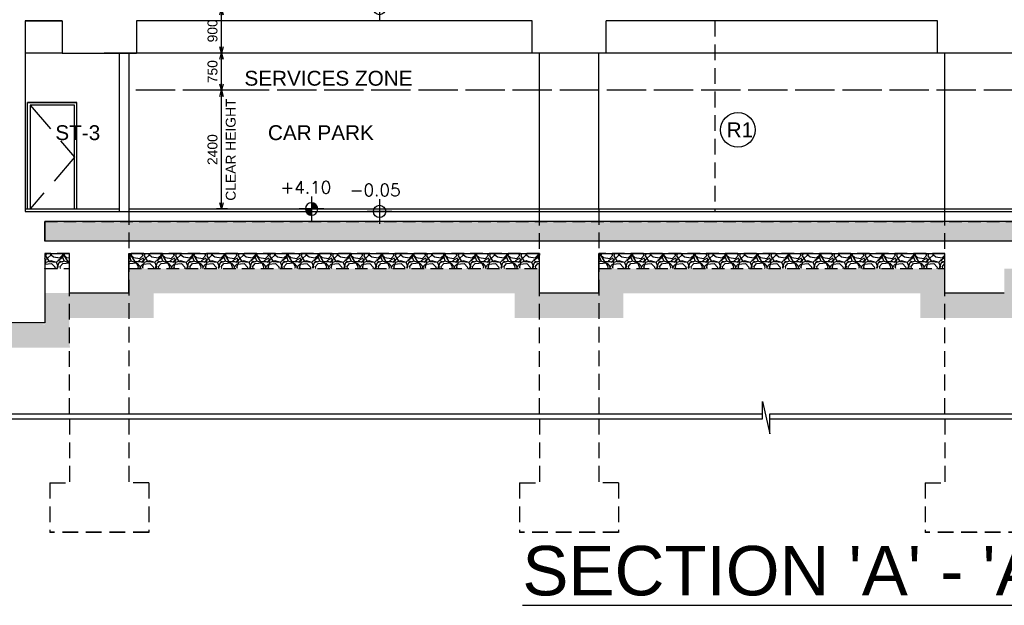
# Model space of a CAD drawing. Header units: millimetres. Extents: x 113048 to 489828, y -130780 to 23393.
# Tile 44 of 98: x 149867 to 169775, y -45196 to -33363. Entities that reach past the tile are written whole.
import ezdxf

# ---------------------------------------------------------------- set-up
doc = ezdxf.new("R2010")
doc.units = ezdxf.units.MM
doc.header["$LTSCALE"] = 100
doc.linetypes.add('Hidden', pattern=[9.525, 6.35, -3.175])
doc.linetypes.add('HIDDEN2', pattern=[4.7625, 3.175, -1.5875])
for name, color, linetype in [('+C-160', 160, 'Hidden'), ('DLN030_2', 1, 'Continuous'), ('DLN0401_', 7, 'Continuous'), ('DLN040__', 7, 'Continuous'), ('DLN210__', 7, 'Continuous'), ('DLN220__', 7, 'Continuous'), ('DLN280__', 3, 'Continuous'), ('FITDOOR', 7, 'Continuous'), ('HATCH', 8, 'Continuous'), ('INTWALL', 7, 'Continuous'), ('LEVEL', 7, 'Continuous')]:
    doc.layers.add(name, color=color, linetype=linetype)
doc.layers.add('A-WALL', color=2, linetype='Continuous', lineweight=9)
doc.styles.add('romans', font='romans.shx')
doc.styles.add('Swis721tBT', font='swissl.ttf')
doc.styles.add('SWISS MD BT', font='swiss.ttf')
doc.styles.add('VS', font='VS.shx')
doc.dimstyles.new('INTDIM', dxfattribs={"dimtxt": 200, "dimasz": 125, "dimexe": 100, "dimexo": 150, "dimgap": 80, "dimtad": 1, "dimdec": 0, "dimzin": 9, "dimdsep": 46, "dimtxsty": 'Swis721tBT', "dimblk": 'OPEN30', "dimcen": -125, "dimclrd": 256, "dimclre": 256, "dimclrt": 2, "dimaunit": 1, "dimadec": 1, "dimazin": 0, "dimtfac": 0.444444, "dimtdec": 0, "dimtix": 1, "dimtmove": 2, "dimatfit": 3, "dimldrblk": 'OPEN30', "dimfxl": 0, "dimtolj": 1, "dimlwd": -1, "dimlwe": -1, "dimarcsym": 0})

# ---------------------------------------------------------------- blocks, each defined once
blk = doc.blocks.new('ELEX')
at = {"layer": 'LEVEL'}
for p, q in [((0, 0.5), (0, -0.5)), ((0.5, 0), (-0.5, 0))]:
    blk.add_line(p, q, dxfattribs=at)
blk.add_circle((0, 0), 0.25, dxfattribs=at)
at = {"layer": 'LEVEL', "style": 'romans'}
blk.add_attdef('ELEX', (0.257, 0.354), '', height=0.5, dxfattribs=at)
blk = doc.blocks.new('_Open30')
at = {"color": 0, "linetype": 'ByBlock', "lineweight": -2}
for p, q in [((-1, 0.27), (0, 0)), ((0, 0), (-1, -0.27)), ((0, 0), (-1, 0))]:
    blk.add_line(p, q, dxfattribs=at)
blk = doc.blocks.new('*D186')
at = {"layer": 'Defpoints', "color": 0}
for p in [(153949, -34788), (154381, -34788), (154219, -37188)]:
    blk.add_point(p, dxfattribs=at)
at = {"layer": 'DLN030_2'}
for p, q in [((154231, -34788), (153849, -34788)), ((153949, -37063), (153949, -34913)), ((154069, -37188), (153849, -37188))]:
    blk.add_line(p, q, dxfattribs=at)
at = {"layer": 'DLN030_2', "xscale": 125, "yscale": 125, "zscale": 125}
for p, rotation in [((153949, -34788), 90), ((153949, -37188), 270)]:
    blk.add_blockref('_Open30', p, dxfattribs=dict(at, rotation=rotation))
at = {"layer": 'DLN030_2', "color": 2, "char_height": 200, "attachment_point": 5, "rotation": 90, "style": 'Swis721tBT'}
for s, insert in [('\\A1;CLEAR HEIGHT', (154135, -35988)), ('\\A1;2400', (153766, -35988))]:
    blk.add_mtext(s, dxfattribs=dict(at, insert=insert))
blk = doc.blocks.new('*D188')
at = {"layer": 'Defpoints', "color": 0}
for p in [(153949, -34038), (154381, -34038), (154219, -34788)]:
    blk.add_point(p, dxfattribs=at)
at = {"layer": 'DLN030_2'}
for p, q in [((154231, -34038), (153849, -34038)), ((153949, -34663), (153949, -34163)), ((154069, -34788), (153849, -34788))]:
    blk.add_line(p, q, dxfattribs=at)
at = {"layer": 'DLN030_2', "xscale": 125, "yscale": 125, "zscale": 125}
for p, rotation in [((153949, -34038), 90), ((153949, -34788), 270)]:
    blk.add_blockref('_Open30', p, dxfattribs=dict(at, rotation=rotation))
at = {"layer": 'DLN030_2', "color": 2, "insert": (153766, -34413), "char_height": 200, "attachment_point": 5, "rotation": 90, "style": 'Swis721tBT'}
blk.add_mtext('\\A1;750', dxfattribs=at)
blk = doc.blocks.new('*D189')
at = {"layer": 'Defpoints', "color": 0}
for p in [(153949, -33138), (154381, -33138), (154219, -34038)]:
    blk.add_point(p, dxfattribs=at)
at = {"layer": 'DLN030_2'}
for p, q in [((154231, -33138), (153849, -33138)), ((153949, -33913), (153949, -33263)), ((154069, -34038), (153849, -34038))]:
    blk.add_line(p, q, dxfattribs=at)
at = {"layer": 'DLN030_2', "xscale": 125, "yscale": 125, "zscale": 125}
for p, rotation in [((153949, -33138), 90), ((153949, -34038), 270)]:
    blk.add_blockref('_Open30', p, dxfattribs=dict(at, rotation=rotation))
at = {"layer": 'DLN030_2', "color": 2, "insert": (153766, -33588), "char_height": 200, "attachment_point": 5, "rotation": 90, "style": 'Swis721tBT'}
blk.add_mtext('\\A1;900', dxfattribs=at)
blk = doc.blocks.new('*X4')
at = {"color": 0}
for p, q in [((45956, 42700), (46156, 42700)), ((45956, 42694), (46156, 42694)), ((45957, 42688), (46156, 42688)), ((45957, 42681), (46156, 42681)), ((45958, 42675), (46156, 42675)), ((45959, 42669), (46156, 42669)), ((45960, 42662), (46156, 42662)), ((45962, 42656), (46156, 42656)), ((45964, 42650), (46156, 42650)), ((45965, 42644), (46156, 42644)), ((45968, 42638), (46156, 42638)), ((45970, 42631), (46156, 42631)), ((45973, 42625), (46156, 42625)), ((45975, 42619), (46156, 42619)), ((45978, 42612), (46156, 42612)), ((45982, 42606), (46156, 42606)), ((45986, 42600), (46156, 42600)), ((45990, 42594), (46156, 42594)), ((45994, 42588), (46156, 42588)), ((45999, 42581), (46156, 42581)), ((46004, 42575), (46156, 42575)), ((46009, 42569), (46156, 42569)), ((46015, 42562), (46156, 42562)), ((46022, 42556), (46156, 42556)), ((46029, 42550), (46156, 42550)), ((46037, 42544), (46156, 42544)), ((46047, 42538), (46156, 42538)), ((46057, 42531), (46156, 42531)), ((46069, 42525), (46156, 42525)), ((46083, 42519), (46156, 42519)), ((46102, 42512), (46156, 42512)), ((46133, 42506), (46156, 42506))]:
    blk.add_line(p, q, dxfattribs=at)
blk = doc.blocks.new('*X3')
at = {"color": 0}
for p, q in [((46156, 42900), (46200, 42900)), ((46156, 42894), (46222, 42894)), ((46156, 42888), (46238, 42888)), ((46156, 42881), (46250, 42881)), ((46156, 42875), (46261, 42875)), ((46156, 42869), (46271, 42869)), ((46156, 42862), (46279, 42862)), ((46156, 42856), (46287, 42856)), ((46156, 42850), (46294, 42850)), ((46156, 42844), (46300, 42844)), ((46156, 42838), (46306, 42838)), ((46156, 42831), (46311, 42831)), ((46156, 42825), (46316, 42825)), ((46156, 42819), (46320, 42819)), ((46156, 42812), (46324, 42812)), ((46156, 42806), (46328, 42806)), ((46156, 42800), (46332, 42800)), ((46156, 42794), (46335, 42794)), ((46156, 42788), (46338, 42788)), ((46156, 42781), (46341, 42781)), ((46156, 42775), (46343, 42775)), ((46156, 42769), (46345, 42769)), ((46156, 42762), (46347, 42762)), ((46156, 42756), (46349, 42756)), ((46156, 42750), (46351, 42750)), ((46156, 42744), (46352, 42744)), ((46156, 42738), (46353, 42738)), ((46156, 42731), (46354, 42731)), ((46156, 42725), (46355, 42725)), ((46156, 42719), (46355, 42719)), ((46156, 42712), (46356, 42712)), ((46156, 42706), (46356, 42706))]:
    blk.add_line(p, q, dxfattribs=at)
blk = doc.blocks.new('ELFIN')
at = {"layer": 'LEVEL'}
for p, q in [((0, 0.5), (0, 0)), ((0, 0), (-0.5, 0)), ((0, 0), (0, -0.5)), ((0.5, 0), (0, 0))]:
    blk.add_line(p, q, dxfattribs=at)
for start, end in [(90, 180), (180, 270), (0, 90), (270, 0)]:
    blk.add_arc((0, 0), 0.25, start, end, dxfattribs=at)
at = {"layer": 'LEVEL', "xscale": 0.00125, "yscale": 0.00125, "zscale": 0.00125}
for name in ['*X3', '*X4']:
    blk.add_blockref(name, (-57.695, -53.381), dxfattribs=at)
at = {"layer": 'LEVEL', "style": 'romans'}
blk.add_attdef('ELFIN', (0.254, 0.347), '', height=0.5, dxfattribs=at)
blk = doc.blocks.new('A$C713849A3')
at = {"layer": '+C-160'}
h = blk.add_hatch(dxfattribs=at)
h.set_pattern_fill('AR-SAND', color=256, scale=2, angle=179.6498)
h.set_pattern_definition([(78.5, (-223155.47, 60541.73), (-66.631913, 71.77354), [0, -77.216, 0, -86.36, 0, -82.55]), (48.5, (-223155.47, 60541.73), (-26.20401, 167.18172), [0, -41.656, 0, -69.596, 0, -26.67]), (8.5, (-223202.63, 60500.73), (119.20533, 104.00447), [0, -25.4, 0, -91.44, 0, -119.38]), (358.5, (-223202.63, 60500.73), (86.00171, 133.837), [0, -12.7, 0, -59.944, 0, -68.58])])
h.paths.add_polyline_path([(-60405, 59942), (-107806, 59942), (-107806, 60342), (-60405, 60342)])
h = blk.add_hatch(dxfattribs=at)
h.set_pattern_fill('GRAVEL', color=256, scale=25, angle=-180)
h.set_pattern_definition([(48.012788, (-120841.41, 484871.167), (5080.0000004, 5714.9999997), [85.4304, -8457.6209]), (4.969741, (-120784.26, 484934.667), (-7619.999997, -635.0000362), [146.6012, -14513.5122]), (312.510447, (-120638.21, 484947.367), (-6350.0000027, 6984.9999975), [103.3704, -10233.6807]), (87.273689, (-120390.56, 485106.117), (-635.0000012, -12700), [133.5011, -13216.6094]), (112.833654, (-120384.21, 485239.467), (3175.0000003, -7619.9999999), [130.9084, -12959.9519]), (177.273689, (-120435.01, 485360.117), (12700, -635.0000012), [133.5011, -13216.6094]), (217.6942405, (-120568.36, 485366.467), (8254.9999996, 6350.0000005), [176.5484, -17478.2788]), (252.2553284, (-120708.06, 485258.517), (-4445.0000011, -13969.9999997), [166.6799, -16501.31415]), (301.429566, (-120758.86, 485099.767), (5080.0000008, -8254.9999995), [133.95325, -13261.3864]), (355.236358, (-120689.01, 484985.467), (-6985, 635.000001), [152.9283, -7493.4842]), (42.397438, (-120536.61, 484972.767), (7619.9999997, 6985.0000003), [197.7695, -19579.1931]), (318.814075, (-121019.21, 485112.467), (4445, -3810), [67.5011, -6682.6415]), (351.469234, (-120968.41, 485068.017), (-8255.0000002, 1269.9999985), [128.4205, -12713.65975]), (45, (-120841.4, 485048.97), (-5e-09, 635), [89.8023, -808.2233]), (23.19859, (-120796.96, 484972.77), (-3175, -1270), [48.3603, -4787.6556]), (111.80141, (-120752.51, 484991.82), (635, -1905), [68.3914, -3351.18825]), (210.963757, (-120777.91, 485055.32), (-1905, -1270), [111.0799, -3591.5745]), (341.56505, (-120873.16, 484998.17), (-1270, 635), [80.3218, -1927.7245]), (196.38954, (-120384.21, 484991.817), (-6350, -1905), [112.522, -11139.7067]), (250.346176, (-120492.16, 484960.067), (2540, 6985), [94.3997, -9345.5539]), (113.19859, (-120873.16, 484871.17), (1270, -3175), [96.72, -4739.2959]), (163.61046, (-120911.26, 484960.067), (6350, -1904.9999995), [112.522, -11139.7067]), (159.443955, (-120384.21, 485385.52), (3175, -1270), [108.5088, -5316.9336]), (114.775141, (-120485.81, 485423.617), (3175.000004, -6984.9999983), [90.918, -9000.8983]), (246.80141, (-120879.51, 485506.17), (-1270, -3175), [96.72, -4739.2959]), (197.354025, (-120917.61, 485417.267), (8254.9999998, 2540.0000006), [106.4457, -10538.094]), (249.443955, (-120568.36, 485506.17), (1270, 3175), [54.2544, -5371.188]), (281.309932, (-120841.41, 485506.17), (635, -2540), [32.37865, -3205.4987]), (345.963757, (-120835.06, 485474.42), (-1905, 635), [130.9084, -2487.26365]), (6.009006, (-120708.06, 485442.667), (-6350, -635.0000004), [121.31675, -12010.3412]), (123.690068, (-120777.91, 485112.47), (635, -1270), [91.581, -2197.9441]), (173.1572266, (-120828.71, 485188.667), (-10795.0000001, 1269.9999994), [159.8892, -15829.0023]), (240.945396, (-120987.46, 485207.72), (2540, 4445), [65.3771, -6472.3481]), (270, (-121019.2, 485150.57), (635, -635), [38.1, -596.9]), (300.256437, (-120695.36, 485423.617), (-2539.9999997, 4445), [88.2167, -8733.4852]), (228.012788, (-120650.91, 485347.417), (-5080.0000004, -5714.9999997), [170.8607, -8372.19055]), (180, (-120765.2, 485220.4), (-635, -635), [165.1, -469.9]), (145.304847, (-120930.31, 485220.417), (-6350.0000024, 4444.9999965), [100.4024, -9939.8292]), (74.054604, (-121012.86, 485277.57), (635, 2540), [92.4573, -4530.4125]), (27.6459754, (-120987.46, 485366.467), (12065.0000004, 6349.9999992), [150.5363, -14903.1161]), (355.426079, (-120854.11, 485436.317), (8255, -635), [159.2574, -15766.4616])])
h.paths.add_polyline_path([(-107806, 59392), (-107305, 59392), (-107305, 59692), (-107806, 59692)])
h = blk.add_hatch(dxfattribs=at)
h.set_pattern_fill('GRAVEL', color=256, scale=25, angle=-180)
h.set_pattern_definition([(48.012788, (-115041.41, 484871.167), (5080.0000004, 5714.9999997), [85.4304, -8457.6209]), (4.969741, (-114984.26, 484934.667), (-7619.999997, -635.0000362), [146.6012, -14513.5122]), (312.510447, (-114838.21, 484947.367), (-6350.0000027, 6984.9999975), [103.3704, -10233.6807]), (87.273689, (-114590.56, 485106.117), (-635.0000012, -12700), [133.5011, -13216.6094]), (112.833654, (-114584.21, 485239.467), (3175.0000003, -7619.9999999), [130.9084, -12959.9519]), (177.273689, (-114635.01, 485360.117), (12700, -635.0000012), [133.5011, -13216.6094]), (217.6942405, (-114768.36, 485366.467), (8254.9999996, 6350.0000005), [176.5484, -17478.2788]), (252.2553284, (-114908.06, 485258.517), (-4445.0000011, -13969.9999997), [166.6799, -16501.31415]), (301.429566, (-114958.86, 485099.767), (5080.0000008, -8254.9999995), [133.95325, -13261.3864]), (355.236358, (-114889.01, 484985.467), (-6985, 635.000001), [152.9283, -7493.4842]), (42.397438, (-114736.61, 484972.767), (7619.9999997, 6985.0000003), [197.7695, -19579.1931]), (318.814075, (-115219.21, 485112.467), (4445, -3810), [67.5011, -6682.6415]), (351.469234, (-115168.41, 485068.017), (-8255.0000002, 1269.9999985), [128.4205, -12713.65975]), (45, (-115041.4, 485048.97), (-5e-09, 635), [89.8023, -808.2233]), (23.19859, (-114996.96, 484972.77), (-3175, -1270), [48.3603, -4787.6556]), (111.80141, (-114952.51, 484991.82), (635, -1905), [68.3914, -3351.18825]), (210.963757, (-114977.91, 485055.32), (-1905, -1270), [111.0799, -3591.5745]), (341.56505, (-115073.16, 484998.17), (-1270, 635), [80.3218, -1927.7245]), (196.38954, (-114584.21, 484991.817), (-6350, -1905), [112.522, -11139.7067]), (250.346176, (-114692.16, 484960.067), (2540, 6985), [94.3997, -9345.5539]), (113.19859, (-115073.16, 484871.17), (1270, -3175), [96.72, -4739.2959]), (163.61046, (-115111.26, 484960.067), (6350, -1904.9999995), [112.522, -11139.7067]), (159.443955, (-114584.21, 485385.52), (3175, -1270), [108.5088, -5316.9336]), (114.775141, (-114685.81, 485423.617), (3175.000004, -6984.9999983), [90.918, -9000.8983]), (246.80141, (-115079.51, 485506.17), (-1270, -3175), [96.72, -4739.2959]), (197.354025, (-115117.61, 485417.267), (8254.9999998, 2540.0000006), [106.4457, -10538.094]), (249.443955, (-114768.36, 485506.17), (1270, 3175), [54.2544, -5371.188]), (281.309932, (-115041.41, 485506.17), (635, -2540), [32.37865, -3205.4987]), (345.963757, (-115035.06, 485474.42), (-1905, 635), [130.9084, -2487.26365]), (6.009006, (-114908.06, 485442.667), (-6350, -635.0000004), [121.31675, -12010.3412]), (123.690068, (-114977.91, 485112.47), (635, -1270), [91.581, -2197.9441]), (173.1572266, (-115028.71, 485188.667), (-10795.0000001, 1269.9999994), [159.8892, -15829.0023]), (240.945396, (-115187.46, 485207.717), (2540, 4445), [65.3771, -6472.3481]), (270, (-115219.2, 485150.57), (635, -635), [38.1, -596.9]), (300.256437, (-114895.36, 485423.617), (-2539.9999997, 4445), [88.2167, -8733.4852]), (228.012788, (-114850.91, 485347.417), (-5080.0000004, -5714.9999997), [170.8607, -8372.19055]), (180, (-114965.2, 485220.4), (-635, -635), [165.1, -469.9]), (145.304847, (-115130.31, 485220.417), (-6350.0000024, 4444.9999965), [100.4024, -9939.8292]), (74.054604, (-115212.86, 485277.57), (635, 2540), [92.4573, -4530.4125]), (27.6459754, (-115187.46, 485366.467), (12065.0000004, 6349.9999992), [150.5363, -14903.1161]), (355.426079, (-115054.11, 485436.317), (8255, -635), [159.2574, -15766.4616])])
h.paths.add_polyline_path([(-106105, 59392), (-97805, 59392), (-97805, 59692), (-106105, 59692)])
h = blk.add_hatch(dxfattribs=at)
h.set_pattern_fill('GRAVEL', color=256, scale=25, angle=-180)
h.set_pattern_definition([(48.012788, (-105541.41, 484871.167), (5080.0000004, 5714.9999997), [85.4304, -8457.6209]), (4.969741, (-105484.26, 484934.667), (-7619.999997, -635.0000362), [146.6012, -14513.5122]), (312.510447, (-105338.21, 484947.367), (-6350.0000027, 6984.9999975), [103.3704, -10233.6807]), (87.273689, (-105090.56, 485106.117), (-635.0000012, -12700), [133.5011, -13216.6094]), (112.833654, (-105084.21, 485239.467), (3175.0000003, -7619.9999999), [130.9084, -12959.9519]), (177.273689, (-105135.01, 485360.117), (12700, -635.0000012), [133.5011, -13216.6094]), (217.6942405, (-105268.36, 485366.467), (8254.9999996, 6350.0000005), [176.5484, -17478.2788]), (252.2553284, (-105408.06, 485258.517), (-4445.0000011, -13969.9999997), [166.6799, -16501.31415]), (301.429566, (-105458.86, 485099.767), (5080.0000008, -8254.9999995), [133.95325, -13261.3864]), (355.236358, (-105389.01, 484985.467), (-6985, 635.000001), [152.9283, -7493.4842]), (42.397438, (-105236.61, 484972.767), (7619.9999997, 6985.0000003), [197.7695, -19579.1931]), (318.814075, (-105719.21, 485112.467), (4445, -3810), [67.5011, -6682.6415]), (351.469234, (-105668.41, 485068.017), (-8255.0000002, 1269.9999985), [128.4205, -12713.65975]), (45, (-105541.4, 485048.97), (-5e-09, 635), [89.8023, -808.2233]), (23.19859, (-105496.96, 484972.77), (-3175, -1270), [48.3603, -4787.6556]), (111.80141, (-105452.51, 484991.82), (635, -1905), [68.3914, -3351.18825]), (210.963757, (-105477.91, 485055.32), (-1905, -1270), [111.0799, -3591.5745]), (341.56505, (-105573.16, 484998.17), (-1270, 635), [80.3218, -1927.7245]), (196.38954, (-105084.21, 484991.817), (-6350, -1905), [112.522, -11139.7067]), (250.346176, (-105192.16, 484960.067), (2540, 6985), [94.3997, -9345.5539]), (113.19859, (-105573.16, 484871.17), (1270, -3175), [96.72, -4739.2959]), (163.61046, (-105611.26, 484960.067), (6350, -1904.9999995), [112.522, -11139.7067]), (159.443955, (-105084.21, 485385.52), (3175, -1270), [108.5088, -5316.9336]), (114.775141, (-105185.81, 485423.617), (3175.000004, -6984.9999983), [90.918, -9000.8983]), (246.80141, (-105579.51, 485506.17), (-1270, -3175), [96.72, -4739.2959]), (197.354025, (-105617.61, 485417.267), (8254.9999998, 2540.0000006), [106.4457, -10538.094]), (249.443955, (-105268.36, 485506.17), (1270, 3175), [54.2544, -5371.188]), (281.309932, (-105541.41, 485506.17), (635, -2540), [32.37865, -3205.4987]), (345.963757, (-105535.06, 485474.42), (-1905, 635), [130.9084, -2487.26365]), (6.009006, (-105408.06, 485442.667), (-6350, -635.0000004), [121.31675, -12010.3412]), (123.690068, (-105477.91, 485112.47), (635, -1270), [91.581, -2197.9441]), (173.1572266, (-105528.71, 485188.667), (-10795.0000001, 1269.9999994), [159.8892, -15829.0023]), (240.945396, (-105687.46, 485207.72), (2540, 4445), [65.3771, -6472.3481]), (270, (-105719.2, 485150.57), (635, -635), [38.1, -596.9]), (300.256437, (-105395.36, 485423.617), (-2539.9999997, 4445), [88.2167, -8733.4852]), (228.012788, (-105350.91, 485347.417), (-5080.0000004, -5714.9999997), [170.8607, -8372.19055]), (180, (-105465.2, 485220.4), (-635, -635), [165.1, -469.9]), (145.304847, (-105630.31, 485220.417), (-6350.0000024, 4444.9999965), [100.4024, -9939.8292]), (74.054604, (-105712.86, 485277.57), (635, 2540), [92.4573, -4530.4125]), (27.6459754, (-105687.46, 485366.467), (12065.0000004, 6349.9999992), [150.5363, -14903.1161]), (355.426079, (-105554.11, 485436.317), (8255, -635), [159.2574, -15766.4616])])
h.paths.add_polyline_path([(-96605, 59392), (-89605, 59392), (-89605, 59692), (-96605, 59692)])
for p, q in [((-108206, 64392, -1), (-107455, 64392, -1)), ((-107455, 64392, -1), (-108206, 64392, -1)), ((-108206, 64392, -1), (-108206, 60542, -1)), ((-107455, 64392, -1), (-107455, 63742, -2)), ((-97955, 64392, -1), (-105955, 64392, -1)), ((-105955, 64392, -2), (-105955, 63742, -2)), ((-97955, 63742, -1), (-97955, 64392, -1)), ((-89755, 64392, -1), (-96455, 64392, -1)), ((-96455, 63742, -1), (-96455, 64392, -1)), ((-89755, 63742, -1), (-89755, 64392, -1)), ((-107455, 63742, -2), (-108206, 63742, -2)), ((-107455, 63742, -2), (-105955, 63742, -1)), ((-107455, 63742, -2), (-105955, 63742, -1)), ((-106105, 63742, -1), (-106605, 63742, -1)), ((-106305, 63742, -1), (-106305, 60542, -1)), ((-97955, 63742, -1), (-106105, 63742, -1)), ((-106105, 63742, -1), (-106105, 60542, -1)), ((-96455, 63742, -1), (-97955, 63742, -1)), ((-97805, 60592, -1), (-97805, 63742, -1)), ((-96605, 60592, -1), (-96605, 63742, -1)), ((-89755, 63742, -1), (-96455, 63742, -1)), ((-88255, 63742, -1), (-89755, 63742, -1)), ((-89605, 60592, -1), (-89605, 63742, -1)), ((-60405, 62992, -1), (-106105, 62992, -1)), ((-108156, 62742, -1), (-107176, 62742, -1)), ((-108156, 62742, -1), (-108156, 62742, -1)), ((-108156, 62742, -1), (-107176, 62742, -1)), ((-108156, 62742, -2), (-108156, 62742, -2)), ((-107156, 62742, -1), (-108156, 62742, -1)), ((-108156, 62742, -1), (-108156, 62739, -1)), ((-108156, 60592, -1), (-108156, 62742, -1)), ((-107156, 60592, -1), (-107156, 62742, -1)), ((-107206, 62692, -1), (-108106, 62692, -1)), ((-108106, 62692, -1), (-108106, 60592, -1)), ((-108106, 62692, -1), (-107206, 61637, -1)), ((-107206, 60592, -1), (-107206, 62692, -1)), ((-107206, 61637, -1), (-108106, 60592, -1)), ((-108206, 60592, -1), (-106305, 60592, -1)), ((-108206, 60542, -1), (-60405, 60542, -1)), ((-106105, 60592, -1), (-60405, 60592, -1)), ((-107806, 59942, -1), (-107806, 60342, -1)), ((-60405, 60342, -1), (-107806, 60342, -1)), ((-107806, 60342, -1), (-107806, 59942, -1)), ((-107806, 59942, -1), (-107806, 60342, -1)), ((-60405, 59942, -1), (-107806, 59942, -1)), ((-107806, 59692, -1), (-107305, 59692, -1)), ((-107806, 59692, -1), (-107806, 58292, -1)), ((-107305, 58892, -1), (-107305, 59692, -1)), ((-106105, 59692, -1), (-97805, 59692, -1)), ((-106105, 58892, -1), (-106105, 59692, -1)), ((-97805, 58892, -1), (-97805, 59692, -1)), ((-96605, 59692, -1), (-89605, 59692, -1)), ((-96605, 58892, -1), (-96605, 59692, -1)), ((-89605, 58892, -1), (-89605, 59692, -1)), ((-106105, 58892, -1), (-107305, 58892, -1)), ((-96605, 58892, -1), (-97805, 58892, -1)), ((-88405, 58892, -1), (-89605, 58892, -1)), ((-107806, 58292, -1), (-113705, 58292, -1))]:
    blk.add_line(p, q, dxfattribs=at)
at = {"layer": '+C-160', "ltscale": 0.5}
for p, q in [((-94256, 64392, -1), (-94256, 60542, -1)), ((-106105, 60592, -1), (-106105, 56451, -1)), ((-97805, 56451, -1), (-97805, 60592, -1)), ((-96605, 60592, -1), (-96605, 56451, -1)), ((-89605, 56451, -1), (-89605, 60592, -1)), ((-107305, 56451, -1), (-107305, 58892, -1)), ((-107305, 56351, -1), (-107305, 55058, -1)), ((-106105, 56351, -1), (-106105, 55058, -1)), ((-97805, 56351, -1), (-97805, 55058, -1)), ((-96605, 56351, -1), (-96605, 55058, -1)), ((-89605, 56351, -1), (-89605, 55058, -1)), ((-107705, 55058, -1), (-107705, 54058, -1)), ((-107705, 55058, -1), (-107305, 55058, -1)), ((-105705, 55058, -1), (-106105, 55058, -1)), ((-105705, 55058, -1), (-105705, 54058, -1)), ((-98205, 55058, -1), (-98205, 54058, -1)), ((-98205, 55058, -1), (-97805, 55058, -1)), ((-96205, 55058, -1), (-96605, 55058, -1)), ((-96205, 55058, -1), (-96205, 54058, -1)), ((-90005, 55058, -1), (-90005, 54058, -1)), ((-90005, 55058, -1), (-89605, 55058, -1)), ((-105705, 54058, -1), (-107705, 54058, -1)), ((-96205, 54058, -1), (-98205, 54058, -1)), ((-88005, 54058, -1), (-90005, 54058, -1))]:
    blk.add_line(p, q, dxfattribs=at)
at = {"layer": '+C-160', "ltscale": 0.4, "elevation": -1}
for points in [[(-60405, 59942), (-107806, 59942), (-107806, 60342), (-60405, 60342)], [(-107806, 59392), (-107305, 59392), (-107305, 59692), (-107806, 59692)], [(-106105, 59392), (-97805, 59392), (-97805, 59692), (-106105, 59692)], [(-96605, 59392), (-89605, 59392), (-89605, 59692), (-96605, 59692)]]:
    blk.add_lwpolyline(points, close=True, dxfattribs=at)

msp = doc.modelspace()

# ---------------------------------------------------------------- hatches: boundary and pattern name
at = {"layer": 'HATCH'}
h = msp.add_hatch(dxfattribs=at)
h.set_pattern_fill('EARTH', color=256, scale=80, angle=3.6498)
h.set_pattern_definition([(225, (35025.5, -37238), (-4e-09, -718.4205), [508, -508]), (225, (35160.2, -37372.7), (-4e-09, -718.4205), [508, -508]), (225, (35294.9, -37507.4), (-4e-09, -718.4205), [508, -508]), (315, (35294.9, -37597.2), (718.4205, -4e-09), [508, -508]), (315, (35160.2, -37731.9), (718.4205, -4e-09), [508, -508]), (315, (35025.5, -37866.6), (718.4205, -4e-09), [508, -508])])
edge = h.paths.add_edge_path()
edge.add_line((156634.6, -28770.7), (156634.6, -27188))
edge.add_line((156634.6, -27188), (157134.5, -27188))
edge.add_line((157134.5, -27188), (157145.9, -27188.5))
edge.add_line((157145.9, -27188.5), (157126.6, -27590.1))
edge.add_line((157126.6, -27590.1), (157657, -27615.5))
edge.add_line((157657, -27615.5), (157885.6, -27425.3))
edge.add_line((157885.6, -27425.3), (166243.6, -27826.6))
edge.add_line((166243.6, -27826.6), (166452.9, -28037.8))
edge.add_line((166452.9, -28037.8), (166983.3, -28063.3))
edge.add_line((166983.3, -28063.3), (167008.1, -27589))
edge.add_line((167008.1, -27589), (209898.5, -30188.1))
edge.add_line((209898.5, -30188.1), (209897, -34051.1))
edge.add_arc((212436.8, -54839), 20942.5, 96.96553, 130.17776)
edge.add_line((198925.5, -38838), (198925.5, -33086.7))
edge.add_line((198925.5, -33086.7), (170025.5, -32724.2))
edge.add_line((170025.5, -32724.2), (170025.5, -28936.7))
edge.add_line((170025.5, -28936.7), (156634.6, -28770.7))
h = msp.add_hatch(dxfattribs=at)
h.set_pattern_fill('AR-SAND', color=1, scale=2, angle=179.6498)
h.set_pattern_definition([(78.5, (35025.495, -37237.98), (-66.631913, 71.77354), [0, -77.216, 0, -86.36, 0, -82.55]), (48.5, (35025.5, -37237.98), (-26.20401, 167.18172), [0, -41.656, 0, -69.596, 0, -26.67]), (8.5, (34978.34, -37278.975), (119.20533, 104.00447), [0, -25.4, 0, -91.44, 0, -119.38]), (358.5, (34978.34, -37278.98), (86.00171, 133.837), [0, -12.7, 0, -59.944, 0, -68.58])])
h.paths.add_polyline_path([(197775.5, -37838), (150375.4, -37838), (150375.4, -37438), (197775.5, -37438)])
h = msp.add_hatch(dxfattribs=at)
h.set_pattern_fill('GRAVEL', color=1, scale=25, angle=-180)
h.set_pattern_definition([(48.012788, (137339.555, 387091.46), (5080.0000004, 5714.9999997), [85.4304, -8457.6209]), (4.969741, (137396.705, 387154.958), (-7619.999997, -635.0000362), [146.6012, -14513.5122]), (312.510447, (137542.755, 387167.658), (-6350.0000027, 6984.9999975), [103.3704, -10233.6807]), (87.273689, (137790.405, 387326.408), (-635.0000012, -12700), [133.5011, -13216.6094]), (112.833654, (137796.755, 387459.758), (3175.0000003, -7619.9999999), [130.9084, -12959.9519]), (177.273689, (137745.955, 387580.408), (12700, -635.0000012), [133.5011, -13216.6094]), (217.6942405, (137612.605, 387586.758), (8254.9999996, 6350.0000005), [176.5484, -17478.2788]), (252.2553284, (137472.905, 387478.808), (-4445.0000011, -13969.9999997), [166.6799, -16501.31415]), (301.429566, (137422.105, 387320.058), (5080.0000008, -8254.9999995), [133.95325, -13261.3864]), (355.236358, (137491.955, 387205.76), (-6985, 635.000001), [152.9283, -7493.4842]), (42.397438, (137644.355, 387193.058), (7619.9999997, 6985.0000003), [197.7695, -19579.1931]), (318.814075, (137161.755, 387332.76), (4445, -3810), [67.5011, -6682.6415]), (351.469234, (137212.555, 387288.308), (-8255.0000002, 1269.9999985), [128.4205, -12713.65975]), (45, (137339.55, 387269.26), (-5e-09, 635), [89.8023, -808.2233]), (23.19859, (137384.005, 387193.06), (-3175, -1270), [48.3603, -4787.6556]), (111.80141, (137428.45, 387212.11), (635, -1905), [68.3914, -3351.18825]), (210.963757, (137403.05, 387275.61), (-1905, -1270), [111.0799, -3591.5745]), (341.56505, (137307.8, 387218.46), (-1270, 635), [80.3218, -1927.7245]), (196.38954, (137796.755, 387212.108), (-6350, -1905), [112.522, -11139.7067]), (250.346176, (137688.805, 387180.36), (2540, 6985), [94.3997, -9345.5539]), (113.19859, (137307.805, 387091.46), (1270, -3175), [96.72, -4739.2959]), (163.61046, (137269.705, 387180.358), (6350, -1904.9999995), [112.522, -11139.7067]), (159.443955, (137796.755, 387605.81), (3175, -1270), [108.5088, -5316.9336]), (114.775141, (137695.155, 387643.91), (3175.000004, -6984.9999983), [90.918, -9000.8983]), (246.80141, (137301.455, 387726.46), (-1270, -3175), [96.72, -4739.2959]), (197.354025, (137263.355, 387637.558), (8254.9999998, 2540.0000006), [106.4457, -10538.094]), (249.443955, (137612.605, 387726.46), (1270, 3175), [54.2544, -5371.188]), (281.309932, (137339.55, 387726.46), (635, -2540), [32.37865, -3205.4987]), (345.963757, (137345.9, 387694.71), (-1905, 635), [130.9084, -2487.26365]), (6.009006, (137472.905, 387662.958), (-6350, -635.0000004), [121.31675, -12010.3412]), (123.690068, (137403.05, 387332.76), (635, -1270), [91.581, -2197.9441]), (173.1572266, (137352.255, 387408.958), (-10795.0000001, 1269.9999994), [159.8892, -15829.0023]), (240.945396, (137193.505, 387428.01), (2540, 4445), [65.3771, -6472.3481]), (270, (137161.75, 387370.86), (635, -635), [38.1, -596.9]), (300.256437, (137485.605, 387643.91), (-2539.9999997, 4445), [88.2167, -8733.4852]), (228.012788, (137530.055, 387567.71), (-5080.0000004, -5714.9999997), [170.8607, -8372.19055]), (180, (137415.75, 387440.7), (-635, -635), [165.1, -469.9]), (145.304847, (137250.655, 387440.708), (-6350.0000024, 4444.9999965), [100.4024, -9939.8292]), (74.054604, (137168.105, 387497.86), (635, 2540), [92.4573, -4530.4125]), (27.6459754, (137193.505, 387586.758), (12065.0000004, 6349.9999992), [150.5363, -14903.1161]), (355.426079, (137326.855, 387656.608), (8255, -635), [159.2574, -15766.4616])])
h.paths.add_polyline_path([(150375.5, -38388), (150875.5, -38388), (150875.5, -38088), (150375.5, -38088)])
h = msp.add_hatch(dxfattribs=at)
h.set_pattern_fill('GRAVEL', color=1, scale=25, angle=-180)
h.set_pattern_definition([(48.012788, (143139.555, 387091.46), (5080.0000004, 5714.9999997), [85.4304, -8457.6209]), (4.969741, (143196.705, 387154.958), (-7619.999997, -635.0000362), [146.6012, -14513.5122]), (312.510447, (143342.755, 387167.658), (-6350.0000027, 6984.9999975), [103.3704, -10233.6807]), (87.273689, (143590.405, 387326.408), (-635.0000012, -12700), [133.5011, -13216.6094]), (112.833654, (143596.755, 387459.758), (3175.0000003, -7619.9999999), [130.9084, -12959.9519]), (177.273689, (143545.955, 387580.408), (12700, -635.0000012), [133.5011, -13216.6094]), (217.6942405, (143412.605, 387586.758), (8254.9999996, 6350.0000005), [176.5484, -17478.2788]), (252.2553284, (143272.905, 387478.808), (-4445.0000011, -13969.9999997), [166.6799, -16501.31415]), (301.429566, (143222.105, 387320.058), (5080.0000008, -8254.9999995), [133.95325, -13261.3864]), (355.236358, (143291.955, 387205.76), (-6985, 635.000001), [152.9283, -7493.4842]), (42.397438, (143444.355, 387193.058), (7619.9999997, 6985.0000003), [197.7695, -19579.1931]), (318.814075, (142961.755, 387332.76), (4445, -3810), [67.5011, -6682.6415]), (351.469234, (143012.555, 387288.308), (-8255.0000002, 1269.9999985), [128.4205, -12713.65975]), (45, (143139.56, 387269.26), (-5e-09, 635), [89.8023, -808.2233]), (23.19859, (143184.005, 387193.06), (-3175, -1270), [48.3603, -4787.6556]), (111.80141, (143228.46, 387212.11), (635, -1905), [68.3914, -3351.18825]), (210.963757, (143203.06, 387275.61), (-1905, -1270), [111.0799, -3591.5745]), (341.56505, (143107.8, 387218.46), (-1270, 635), [80.3218, -1927.7245]), (196.38954, (143596.755, 387212.108), (-6350, -1905), [112.522, -11139.7067]), (250.346176, (143488.805, 387180.358), (2540, 6985), [94.3997, -9345.5539]), (113.19859, (143107.805, 387091.46), (1270, -3175), [96.72, -4739.2959]), (163.61046, (143069.705, 387180.358), (6350, -1904.9999995), [112.522, -11139.7067]), (159.443955, (143596.755, 387605.81), (3175, -1270), [108.5088, -5316.9336]), (114.775141, (143495.155, 387643.91), (3175.000004, -6984.9999983), [90.918, -9000.8983]), (246.80141, (143101.455, 387726.46), (-1270, -3175), [96.72, -4739.2959]), (197.354025, (143063.355, 387637.558), (8254.9999998, 2540.0000006), [106.4457, -10538.094]), (249.443955, (143412.605, 387726.46), (1270, 3175), [54.2544, -5371.188]), (281.309932, (143139.56, 387726.46), (635, -2540), [32.37865, -3205.4987]), (345.963757, (143145.9, 387694.71), (-1905, 635), [130.9084, -2487.26365]), (6.009006, (143272.905, 387662.958), (-6350, -635.0000004), [121.31675, -12010.3412]), (123.690068, (143203.06, 387332.76), (635, -1270), [91.581, -2197.9441]), (173.1572266, (143152.255, 387408.958), (-10795.0000001, 1269.9999994), [159.8892, -15829.0023]), (240.945396, (142993.505, 387428.01), (2540, 4445), [65.3771, -6472.3481]), (270, (142961.76, 387370.86), (635, -635), [38.1, -596.9]), (300.256437, (143285.605, 387643.91), (-2539.9999997, 4445), [88.2167, -8733.4852]), (228.012788, (143330.055, 387567.71), (-5080.0000004, -5714.9999997), [170.8607, -8372.19055]), (180, (143215.76, 387440.7), (-635, -635), [165.1, -469.9]), (145.304847, (143050.655, 387440.708), (-6350.0000024, 4444.9999965), [100.4024, -9939.8292]), (74.054604, (142968.105, 387497.86), (635, 2540), [92.4573, -4530.4125]), (27.6459754, (142993.505, 387586.758), (12065.0000004, 6349.9999992), [150.5363, -14903.1161]), (355.426079, (143126.855, 387656.608), (8255, -635), [159.2574, -15766.4616])])
h.paths.add_polyline_path([(152075.5, -38388), (160375.5, -38388), (160375.5, -38088), (152075.5, -38088)])
h = msp.add_hatch(dxfattribs=at)
h.set_pattern_fill('GRAVEL', color=1, scale=25, angle=-180)
h.set_pattern_definition([(48.012788, (152639.555, 387091.46), (5080.0000004, 5714.9999997), [85.4304, -8457.6209]), (4.969741, (152696.705, 387154.958), (-7619.999997, -635.0000362), [146.6012, -14513.5122]), (312.510447, (152842.755, 387167.658), (-6350.0000027, 6984.9999975), [103.3704, -10233.6807]), (87.273689, (153090.405, 387326.408), (-635.0000012, -12700), [133.5011, -13216.6094]), (112.833654, (153096.755, 387459.758), (3175.0000003, -7619.9999999), [130.9084, -12959.9519]), (177.273689, (153045.955, 387580.408), (12700, -635.0000012), [133.5011, -13216.6094]), (217.6942405, (152912.605, 387586.758), (8254.9999996, 6350.0000005), [176.5484, -17478.2788]), (252.2553284, (152772.905, 387478.808), (-4445.0000011, -13969.9999997), [166.6799, -16501.31415]), (301.429566, (152722.105, 387320.058), (5080.0000008, -8254.9999995), [133.95325, -13261.3864]), (355.236358, (152791.955, 387205.76), (-6985, 635.000001), [152.9283, -7493.4842]), (42.397438, (152944.355, 387193.058), (7619.9999997, 6985.0000003), [197.7695, -19579.1931]), (318.814075, (152461.755, 387332.76), (4445, -3810), [67.5011, -6682.6415]), (351.469234, (152512.555, 387288.308), (-8255.0000002, 1269.9999985), [128.4205, -12713.65975]), (45, (152639.56, 387269.26), (-5e-09, 635), [89.8023, -808.2233]), (23.19859, (152684.005, 387193.06), (-3175, -1270), [48.3603, -4787.6556]), (111.80141, (152728.46, 387212.11), (635, -1905), [68.3914, -3351.18825]), (210.963757, (152703.06, 387275.61), (-1905, -1270), [111.0799, -3591.5745]), (341.56505, (152607.8, 387218.46), (-1270, 635), [80.3218, -1927.7245]), (196.38954, (153096.755, 387212.108), (-6350, -1905), [112.522, -11139.7067]), (250.346176, (152988.805, 387180.358), (2540, 6985), [94.3997, -9345.5539]), (113.19859, (152607.805, 387091.46), (1270, -3175), [96.72, -4739.2959]), (163.61046, (152569.705, 387180.358), (6350, -1904.9999995), [112.522, -11139.7067]), (159.443955, (153096.755, 387605.81), (3175, -1270), [108.5088, -5316.9336]), (114.775141, (152995.155, 387643.91), (3175.000004, -6984.9999983), [90.918, -9000.8983]), (246.80141, (152601.455, 387726.46), (-1270, -3175), [96.72, -4739.2959]), (197.354025, (152563.355, 387637.558), (8254.9999998, 2540.0000006), [106.4457, -10538.094]), (249.443955, (152912.605, 387726.46), (1270, 3175), [54.2544, -5371.188]), (281.309932, (152639.56, 387726.46), (635, -2540), [32.37865, -3205.4987]), (345.963757, (152645.9, 387694.71), (-1905, 635), [130.9084, -2487.26365]), (6.009006, (152772.905, 387662.958), (-6350, -635.0000004), [121.31675, -12010.3412]), (123.690068, (152703.06, 387332.76), (635, -1270), [91.581, -2197.9441]), (173.1572266, (152652.255, 387408.958), (-10795.0000001, 1269.9999994), [159.8892, -15829.0023]), (240.945396, (152493.505, 387428.01), (2540, 4445), [65.3771, -6472.3481]), (270, (152461.76, 387370.86), (635, -635), [38.1, -596.9]), (300.256437, (152785.605, 387643.91), (-2539.9999997, 4445), [88.2167, -8733.4852]), (228.012788, (152830.055, 387567.71), (-5080.0000004, -5714.9999997), [170.8607, -8372.19055]), (180, (152715.76, 387440.7), (-635, -635), [165.1, -469.9]), (145.304847, (152550.655, 387440.708), (-6350.0000024, 4444.9999965), [100.4024, -9939.8292]), (74.054604, (152468.105, 387497.86), (635, 2540), [92.4573, -4530.4125]), (27.6459754, (152493.505, 387586.758), (12065.0000004, 6349.9999992), [150.5363, -14903.1161]), (355.426079, (152626.855, 387656.608), (8255, -635), [159.2574, -15766.4616])])
h.paths.add_polyline_path([(161575.5, -38388), (168575.5, -38388), (168575.5, -38088), (161575.5, -38088)])
h = msp.add_hatch(dxfattribs=at)
h.set_pattern_fill('EARTH', color=256, scale=80, angle=3.6498)
h.set_pattern_definition([(225, (35075.5, -37841.07), (-7e-09, -718.4205), [508, -508]), (225, (35210.2, -37975.8), (-7e-09, -718.4205), [508, -508]), (225, (35344.9, -38110.5), (-7e-09, -718.4205), [508, -508]), (315, (35344.9, -38200.3), (718.4205, -7e-09), [508, -508]), (315, (35210.2, -38335), (718.4205, -7e-09), [508, -508]), (315, (35075.5, -38469.7), (718.4205, -7e-09), [508, -508])])
h.paths.add_polyline_path([(131425.5, -38391.1), (134475.5, -38391.1), (134475.5, -38892.9), (135675.5, -38892.9), (135675.5, -38391.1), (142675.5, -38391.1), (142675.5, -38888), (144475.5, -38888), (144475.5, -39490.5), (150375.4, -39515.4), (150375.4, -38888), (152075.5, -38888), (152075.5, -38391.1), (160375.5, -38391.1), (160375.5, -38888), (161575.5, -38888), (161575.5, -38391.1), (168575.5, -38391.1), (168575.5, -38888), (169775.5, -38888), (169775.5, -38391.1), (176775.5, -38391.1), (176775.5, -38888), (177975.5, -38888), (177975.5, -38391.1), (184975.5, -38391.1), (184975.5, -38888), (186175.5, -38888), (186175.5, -38391.1), (193175.5, -38391.1), (193175.5, -38888), (194375.5, -38888), (194375.5, -38391.1), (197425.5, -38391.1), (197425.5, -38891.1), (194875.5, -38891.1), (194875.5, -39388), (192675.5, -39388), (192675.5, -38891.1), (186675.5, -38891.1), (186675.5, -39388), (184475.5, -39388), (184475.5, -38891.1), (178475.5, -38891.1), (178475.5, -39388), (176275.5, -39388), (176275.5, -38891.1), (170275.5, -38891.1), (170275.5, -39388), (168075.5, -39388), (168075.5, -38891.1), (162075.5, -38891.1), (162075.5, -39388), (159875.5, -39388), (159875.5, -38891.1), (152575.5, -38891.1), (152575.5, -39388), (150869.8, -39388), (150881.2, -39988), (143881.2, -39988), (143869.8, -39388), (142175.5, -39388), (142175.5, -38888), (136175.5, -38891.1), (136175.5, -39392.9), (133975.5, -39392.9), (133975.5, -38891.1), (131425.5, -38891.1)])

# ---------------------------------------------------------------- linework, layer by layer
at = {"layer": 'A-WALL'}
msp.add_line((150725.5, -34038, -0.3), (152225.5, -34038, 0.3), dxfattribs=at)
at = {"layer": 'DLN0401_', "color": 0}
msp.add_circle((164388, -35590), 350, dxfattribs=at)
at = {"layer": 'DLN210__'}
for p, q in [((151875.5, -34038), (151875.5, -37238, 0)), ((152075.5, -34038), (152075.5, -37238, 0))]:
    msp.add_line(p, q, dxfattribs=at)
at = {"layer": 'DLN220__', "color": 3, "linetype": 'Hidden', "ltscale": 0.5}
msp.add_line((163925.2, -33388, 0), (163925.2, -37238, 0), dxfattribs=at)
at = {"layer": 'DLN280__'}
for p, q in [((149975.5, -33388, 0), (149975.4, -37238, 0.1)), ((149975.5, -33388, 0), (150725.5, -33388, 0)), ((150725.5, -33388, 0), (149975.5, -33388, 0)), ((150725.5, -33388, 0), (150725.5, -34038, -0.3)), ((160225.5, -33388), (152225.5, -33388)), ((152225.5, -33388, -0.6), (152225.5, -34038, -0.3)), ((160225.5, -34038), (160225.5, -33388)), ((168425.5, -33388), (161725.5, -33388)), ((161725.5, -34038), (161725.5, -33388)), ((168425.5, -34038), (168425.5, -33388)), ((150725.5, -34038, -0.3), (152225.5, -34038, 0.3)), ((152075.5, -34038), (151575.5, -34038, 0)), ((161725.5, -34038), (160225.5, -34038)), ((169925.5, -34038), (168425.5, -34038)), ((149975.4, -37238, 0), (197775.5, -37238, 0)), ((150375.4, -37838, 0), (150375.4, -37438, 0)), ((197775.5, -37438, 0), (150375.4, -37438, 0)), ((150375.4, -37438, 0), (150375.4, -37838, 0)), ((150375.4, -37838, 0), (150375.4, -37438, 0)), ((197775.5, -37838, 0), (150375.4, -37838, 0)), ((150375.5, -38088, 0.1), (150375.4, -39488)), ((150375.5, -38088), (150875.5, -38088)), ((150875.5, -38888), (150875.5, -38088)), ((152075.5, -38088), (160375.5, -38088)), ((152075.5, -38888), (152075.5, -38088)), ((160375.5, -38888), (160375.5, -38088)), ((161575.5, -38088), (168575.5, -38088)), ((161575.5, -38888), (161575.5, -38088)), ((168575.5, -38888), (168575.5, -38088)), ((152075.5, -38888), (150875.5, -38888)), ((161575.5, -38888), (160375.5, -38888)), ((169775.5, -38888), (168575.5, -38888)), ((150375.4, -39488, 0.2), (144475.5, -39488, 0))]:
    msp.add_line(p, q, dxfattribs=at)
at = {"layer": 'DLN280__', "color": 1}
for p, q in [((150725.5, -34038, -0.3), (149975.5, -34038, -0.2)), ((160225.5, -34038), (152075.5, -34038)), ((160375.5, -37188), (160375.5, -34038)), ((161575.5, -37188), (161575.5, -34038)), ((168425.5, -34038), (161725.5, -34038)), ((168575.5, -37188), (168575.5, -34038))]:
    msp.add_line(p, q, dxfattribs=at)
at = {"layer": 'DLN280__', "color": 8, "linetype": 'Hidden', "ltscale": 0.5}
for p, q in [((152075.5, -37188), (152075.5, -41329.1)), ((160375.5, -41329.1), (160375.5, -37188)), ((161575.5, -37188), (161575.5, -41329.1)), ((168575.5, -41329.1), (168575.5, -37188)), ((150875.5, -41329.1), (150875.5, -38888)), ((150875.5, -41429.1), (150875.5, -42721.3)), ((152075.5, -41429.1), (152075.5, -42721.3)), ((160375.5, -41429.1), (160375.5, -42721.3)), ((161575.5, -41429.1), (161575.5, -42721.3)), ((168575.5, -41429.1), (168575.5, -42721.3)), ((150475.5, -42721.3), (150475.5, -43721.3)), ((150475.5, -42721.3), (150875.5, -42721.3)), ((152475.5, -42721.3), (152075.5, -42721.3)), ((152475.5, -42721.3), (152475.5, -43721.3)), ((159975.5, -42721.3), (159975.5, -43721.3)), ((159975.5, -42721.3), (160375.5, -42721.3)), ((161975.5, -42721.3), (161575.5, -42721.3)), ((161975.5, -42721.3), (161975.5, -43721.3)), ((168175.5, -42721.3), (168175.5, -43721.3)), ((168175.5, -42721.3), (168575.5, -42721.3)), ((152475.5, -43721.3), (150475.5, -43721.3)), ((161975.5, -43721.3), (159975.5, -43721.3)), ((170175.5, -43721.3), (168175.5, -43721.3))]:
    msp.add_line(p, q, dxfattribs=at)
at = {"layer": 'FITDOOR', "color": 6}
for p, q in [((150025.1, -35038, 0), (150024.6, -35040.2, 0)), ((150025.1, -35038, 0), (151005.1, -35038, 0)), ((150025.1, -35038, 0), (150025.1, -35038, 0)), ((150025.1, -35038, 0), (151005.1, -35038, 0)), ((150025.1, -35038, -0.2), (150025.1, -35038, -0.2)), ((151025.1, -35038, 0), (150025.1, -35038, 0)), ((150025.1, -37188, 0), (150025.1, -35038, 0)), ((151025.1, -37188, 0), (151025.1, -35038, 0)), ((150975.1, -35088, 0), (150075.1, -35088, 0)), ((150075.1, -35088, 0), (150075.1, -37188, 0)), ((150975.1, -37188, 0), (150975.1, -35088, 0))]:
    msp.add_line(p, q, dxfattribs=at)
at = {"layer": 'FITDOOR', "color": 6, "linetype": 'Hidden'}
for p, q in [((150075.1, -35088, 0), (150975.1, -36143, 0)), ((150975.1, -36143, 0), (150075.1, -37188, 0))]:
    msp.add_line(p, q, dxfattribs=at)
at = {"layer": 'HATCH', "color": 1, "linetype": 'Hidden', "ltscale": 0.4}
for points in [[(197775.5, -37838), (150375.4, -37838), (150375.4, -37438), (197775.5, -37438)], [(150375.5, -38388), (150875.5, -38388), (150875.5, -38088), (150375.5, -38088)], [(152075.5, -38388), (160375.5, -38388), (160375.5, -38088), (152075.5, -38088)], [(161575.5, -38388), (168575.5, -38388), (168575.5, -38088), (161575.5, -38088)]]:
    msp.add_lwpolyline(points, close=True, dxfattribs=at)
at = {"layer": 'INTWALL', "color": 1, "linetype": 'HIDDEN2'}
msp.add_line((197775.5, -34788), (152075.5, -34788), dxfattribs=at)
at = {"layer": 'INTWALL', "color": 1}
for p, q in [((149975.4, -37188, 0), (151875.5, -37188, 0)), ((152075.5, -37188, 0), (197775.5, -37188, 0.1))]:
    msp.add_line(p, q, dxfattribs=at)
at = {"layer": 'LEVEL', "color": 3}
for p, q in [((164886.5, -41426.9), (164886.5, -41079.1)), ((164886.5, -41079.1), (165036.5, -41729.1)), ((165036.5, -41729.1), (165036.5, -41329.1))]:
    msp.add_line(p, q, dxfattribs=at)
at = {"layer": 'LEVEL', "color": 1}
for p, q in [((128925.5, -41329.1), (164886.5, -41326.9)), ((165036.5, -41326.9), (199954.5, -41329.1)), ((128925.5, -41429.1), (164886.5, -41426.9)), ((165036.5, -41426.9), (199954.5, -41429.1))]:
    msp.add_line(p, q, dxfattribs=at)

# ---------------------------------------------------------------- block references
at = {"layer": '+C-160'}
msp.add_blockref('A$C713849A3', (258181, -97779.7, 1.4), dxfattribs=at)
at = {"layer": 'LEVEL'}
ref = msp.add_blockref('ELEX', (157143.7, -33138), dxfattribs=dict(at, xscale=499.9999999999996, yscale=499.9999999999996, zscale=499.9999999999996))
ref.add_attrib('ELEX', '+4.05', (156540.4, -32829.2), dxfattribs={"height": 250, "rotation": 360, "style": 'romans'})
ref = msp.add_blockref('ELFIN', (155767.9, -37188), dxfattribs=dict(at, xscale=499.9999999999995, yscale=499.9999999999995, zscale=499.9999999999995))
ref.add_attrib('ELFIN', '+4.10', (155139.1, -36876.5), dxfattribs={"height": 250, "rotation": 360, "style": 'romans'})
ref = msp.add_blockref('ELEX', (157143.7, -37238), dxfattribs=dict(at, xscale=499.9999999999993, yscale=499.9999999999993, zscale=499.9999999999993))
ref.add_attrib('ELEX', '-0.05', (156540.4, -36929.2), dxfattribs={"height": 250, "rotation": 360, "style": 'romans'})

# ---------------------------------------------------------------- texts
at = {"layer": 'DLN0401_', "style": 'Swis721tBT'}
msp.add_text('R1', height=300, rotation=0, dxfattribs=at).set_placement((164161, -35738.2))
at = {"layer": 'DLN040__', "char_height": 300, "attachment_point": 7, "rotation": 0, "line_spacing_factor": 1.00667, "style": 'SWISS MD BT'}
for s, insert, width in [('SERVICES ZONE', (154411, -34700.2), 3977.24), ('CAR PARK', (154886.1, -35799.8), 2311.712)]:
    msp.add_mtext(s, dxfattribs=dict(at, insert=insert, width=width))
at = {"layer": 'DLN040__', "insert": (150587, -35799.8), "char_height": 300, "attachment_point": 7, "rotation": 0, "line_spacing_factor": 1.00667, "style": 'SWISS MD BT'}
msp.add_mtext('ST-3', dxfattribs=at)
at = {"layer": 'DLN040__', "insert": (160030.2, -43996), "char_height": 1000, "width": 10729.351, "attachment_point": 1, "style": 'VS'}
msp.add_mtext("{\\fSwis721 BT|b0|i0|c0|p34;\\L\\C3;SECTION 'A' - 'A' }", dxfattribs=at)

# ---------------------------------------------------------------- dimensions: what is measured, and where the dimension line sits
at = {"layer": 'DLN030_2'}
for base, p1, p2, picture, middle in [((153949.3, -33138), (154219, -34038), (154380.5, -33138), '*D189', (153766.5, -33588)), ((153949.3, -34038), (154219, -34788), (154380.5, -34038), '*D188', (153766.5, -34413))]:
    dim = msp.add_linear_dim(base=base, p1=p1, p2=p2, angle=90, dimstyle='INTDIM', dxfattribs=at)
    dim.commit()
    dim.dimension.update_dxf_attribs({"geometry": picture, "text_midpoint": middle})
dim = msp.add_linear_dim(base=(153949.3, -34788), p1=(154219, -37188), p2=(154380.5, -34788), angle=90, text='<>\\X CLEAR HEIGHT', dimstyle='INTDIM', dxfattribs=at)
dim.commit()
dim.dimension.update_dxf_attribs({"geometry": '*D186', "text_midpoint": (153949.3, -35988)})

doc.saveas('drawing.dxf')
